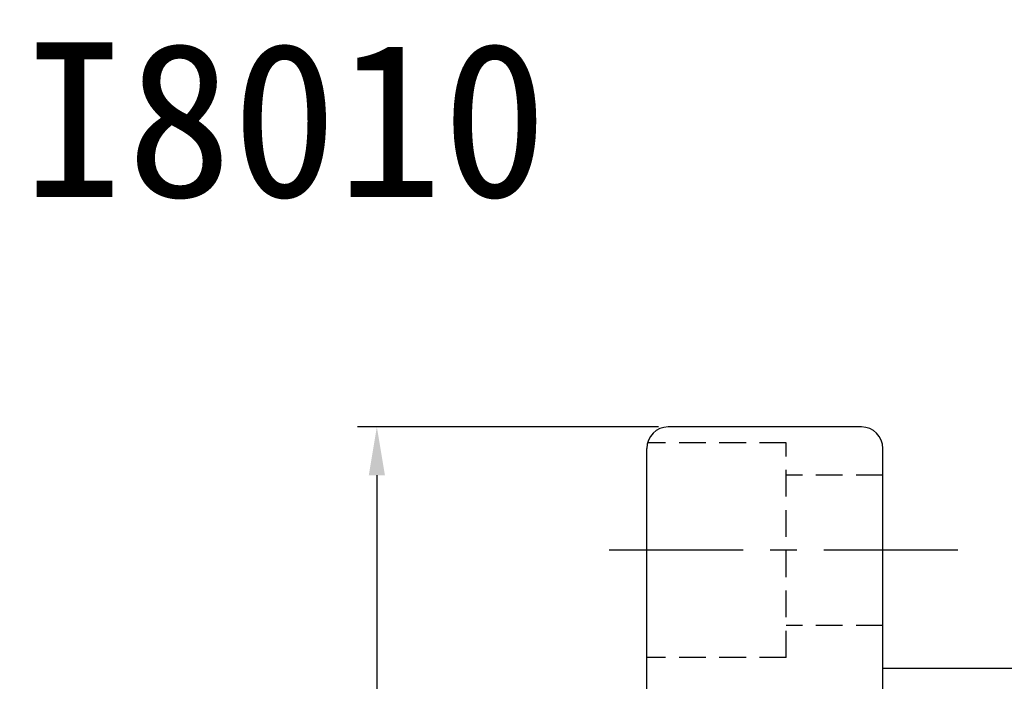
# Model space of a CAD drawing. Extents: x 973 to 1362, y 69 to 294.
# Tile 5 of 43: x 1178 to 1270, y 232 to 294. Entities that reach past the tile are written whole.
import ezdxf
from ezdxf.enums import TextEntityAlignment as Align

# ---------------------------------------------------------------- set-up
doc = ezdxf.new("R2010")
doc.units = 0
doc.header["$MEASUREMENT"] = 0
doc.linetypes.add('CENTER', pattern=[2, 1.25, -0.25, 0.25, -0.25])
doc.linetypes.add('HIDDEN', pattern=[0.375, 0.25, -0.125])
doc.layers.get('0').update_dxf_attribs({"linetype": 'CONTINUOUS'})
for name, color, linetype in [('CEN', 1, 'CENTER'), ('DIM', 4, 'CONTINUOUS'), ('HID', 2, 'HIDDEN'), ('OUT', 3, 'CONTINUOUS')]:
    doc.layers.add(name, color=color, linetype=linetype)
doc.styles.add('CHN', font='SIMPLEX.shx', dxfattribs={"width": 0.7, "bigfont": 'CHINESET.shx'})
doc.styles.add('T', font='KAIU.TTF')
doc.dimstyles.get("Standard").update_dxf_attribs({"dimscale": 0, "dimtxt": 4, "dimasz": 3, "dimexe": 1, "dimexo": 0.5, "dimgap": 1, "dimtad": 1, "dimdsep": 46, "dimtxsty": 'CHN', "dimcen": 0.09, "dimclrd": 256, "dimclre": 256, "dimclrt": 256, "dimadec": 0, "dimazin": 0, "dimtp": 1, "dimtm": 1, "dimtfac": 0.6, "dimtix": 1, "dimtmove": 2, "dimatfit": 3, "dimfxl": 1, "dimtvp": 0.85, "dimtolj": 1, "dimarcsym": 0})

# ---------------------------------------------------------------- blocks, each defined once
blk = doc.blocks.new('*D46')
at = {"layer": 'DIM', "color": 0, "lineweight": -2, "transparency": 16777216}
for p, q in [((1237.591, 255.544), (1209.532, 255.544)), ((1211.332, 251.044), (1211.332, 110.044)), ((1237.591, 105.544), (1209.532, 105.544))]:
    blk.add_line(p, q, dxfattribs=at)
at = {"layer": 'DIM', "color": 0, "transparency": 16777216}
for points in [[(1210.582, 251.044), (1212.082, 251.044), (1211.332, 255.544)], [(1210.582, 110.044), (1212.082, 110.044), (1211.332, 105.544)]]:
    blk.add_solid(points, dxfattribs=at)
at = {"layer": 'DIM', "color": 0, "transparency": 16777216, "insert": (1206.922, 180.544), "char_height": 6.3, "attachment_point": 5, "rotation": 90, "style": 'CHN'}
blk.add_mtext('\\A1;%%C150', dxfattribs=at)

msp = doc.modelspace()

# ---------------------------------------------------------------- linework, layer by layer
at = {"layer": 'CEN', "color": 7, "ltscale": 10}
msp.add_line((1265.474, 244.044), (1231.314, 244.044), dxfattribs=at)
at = {"layer": 'HID', "color": 7, "ltscale": 10}
for p, q in [((1249.491, 254.044), (1236.555, 254.044)), ((1249.491, 234.044), (1249.491, 254.044)), ((1258.491, 251.044), (1249.491, 251.044)), ((1258.491, 237.044), (1249.491, 237.044)), ((1249.491, 234.044), (1236.491, 234.044))]:
    msp.add_line(p, q, dxfattribs=at)
at = {"layer": 'OUT', "color": 7, "ltscale": 10}
for p, q in [((1256.491, 255.544), (1238.491, 255.544)), ((1236.491, 107.544), (1236.491, 253.544)), ((1258.491, 107.544), (1258.491, 253.544)), ((1258.491, 233.044), (1327.491, 233.044))]:
    msp.add_line(p, q, dxfattribs=at)
for centre, start, end in [((1238.491, 253.544), 90, 180), ((1256.491, 253.544), 0, 90)]:
    msp.add_arc(centre, 2, start, end, dxfattribs=at)

# ---------------------------------------------------------------- texts
at = {"style": 'T'}
msp.add_text('SFNI8010', height=14.4, dxfattribs=at).set_placement((1188.04, 284.187), align=Align.MIDDLE)

# ---------------------------------------------------------------- dimensions: what is measured, and where the dimension line sits
at = {"layer": 'DIM', "color": 0}
dim = msp.add_linear_dim(base=(1211.332, 105.544), p1=(1238.491, 255.544), p2=(1238.491, 105.544), angle=90, text='%%C<>', dimstyle='STANDARD', override={"dimscale": 1.8, "dimtxt": 3.5, "dimasz": 2.5, "dimgap": 0.7, "dimclrd": 0, "dimclre": 0, "dimclrt": 0, "dimtmove": 0}, dxfattribs=at)
dim.commit()
dim.dimension.update_dxf_attribs({"geometry": '*D46', "text_midpoint": (1206.922, 180.544)})

doc.saveas('drawing.dxf')
